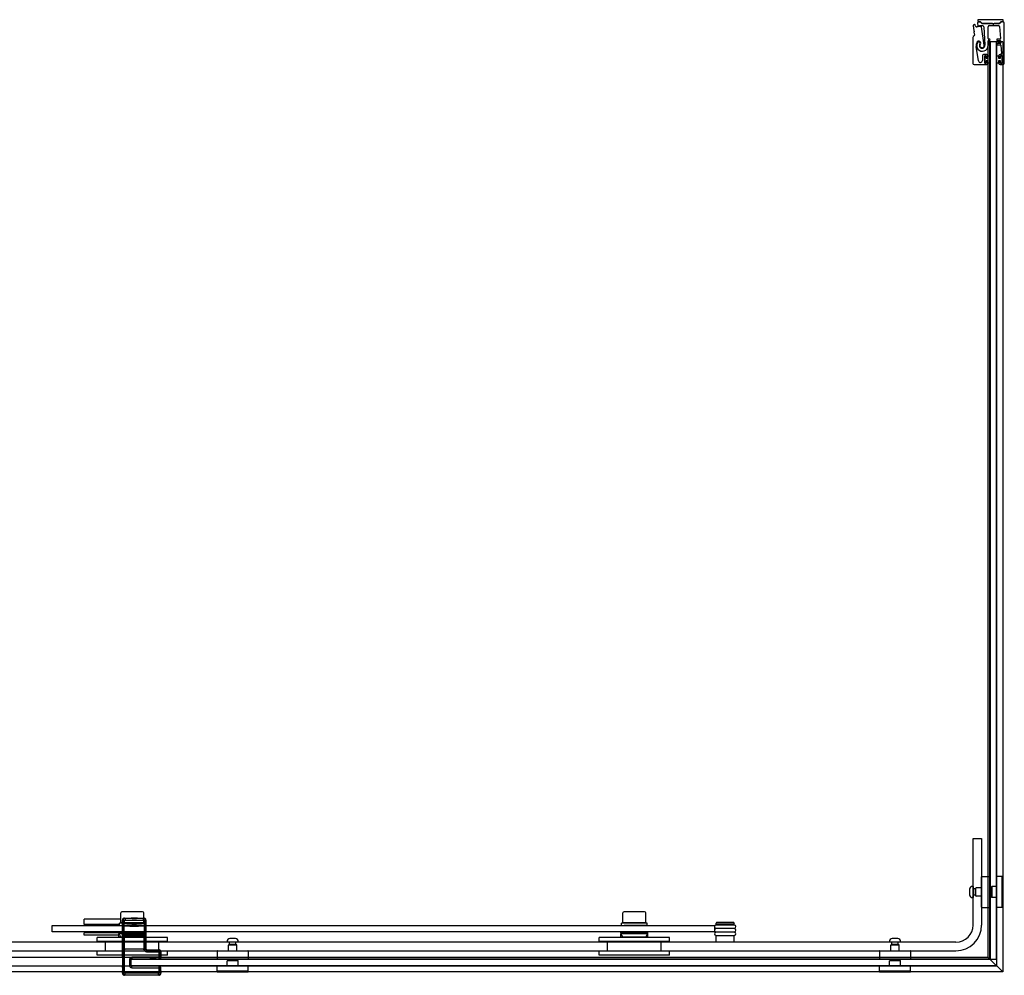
# Model space of a CAD drawing. Header units: millimetres. Extents: x 1571.26 to 1572.64, y 1250.41 to 1251.31.
# Tile 2 of 2: x 1571.72 to 1572.64, y 1250.41 to 1251.31. Entities that reach past the tile are written whole.
import ezdxf

# ---------------------------------------------------------------- set-up
doc = ezdxf.new("R2010")
doc.units = ezdxf.units.MM
doc.layers.add('SANINDUSA', color=3, linetype='CONTINUOUS')

msp = doc.modelspace()

# ---------------------------------------------------------------- linework, layer by layer
at = {"layer": 'SANINDUSA'}
for p, q in [((1572.61456, 1251.30364), (1572.61499, 1251.30166)), ((1572.6148, 1251.30722), (1572.6148, 1251.30622)), ((1572.63873, 1251.30722), (1572.6148, 1251.30722)), ((1572.61679, 1251.30515), (1572.61579, 1251.30515)), ((1572.6158, 1251.30522), (1572.61678, 1251.30522)), ((1572.61678, 1251.30515), (1572.61679, 1251.30515)), ((1572.6184, 1251.30395), (1572.61749, 1251.30486)), ((1572.61774, 1251.30483), (1572.61865, 1251.30394)), ((1572.6191, 1251.30375), (1572.63469, 1251.30375)), ((1572.62847, 1251.30365), (1572.61911, 1251.30365)), ((1572.62912, 1251.3031), (1572.62864, 1251.30358)), ((1572.63031, 1251.30358), (1572.62983, 1251.3031)), ((1572.6347, 1251.30365), (1572.63049, 1251.30365)), ((1572.63515, 1251.30394), (1572.63606, 1251.30484)), ((1572.63631, 1251.30486), (1572.63541, 1251.30395)), ((1572.63701, 1251.30522), (1572.63773, 1251.30522)), ((1572.63848, 1251.30515), (1572.63701, 1251.30515)), ((1572.63873, 1251.30622), (1572.63873, 1251.30722)), ((1572.63973, 1251.26615), (1572.63973, 1251.3039)), ((1572.61052, 1251.30132), (1572.61113, 1251.29701)), ((1572.61124, 1251.29681), (1572.61161, 1251.29653)), ((1572.61134, 1251.29553), (1572.61174, 1251.29267)), ((1572.61167, 1251.29611), (1572.61139, 1251.29575)), ((1572.61291, 1251.3011), (1572.61252, 1251.30234)), ((1572.62102, 1251.2834), (1572.61849, 1251.30063)), ((1572.62063, 1251.30062), (1572.62154, 1251.28324)), ((1572.6246, 1251.28959), (1572.6246, 1251.30065)), ((1572.6256, 1251.30165), (1572.63428, 1251.30165)), ((1572.63528, 1251.30072), (1572.63607, 1251.28962)), ((1572.6104, 1251.29064), (1572.6104, 1251.26615)), ((1572.6116, 1251.29225), (1572.61069, 1251.29134)), ((1572.6246, 1251.28539), (1572.6246, 1251.28739)), ((1572.625, 1251.28662), (1572.6247, 1251.28662)), ((1572.6247, 1250.42936), (1572.6247, 1251.28662)), ((1572.625, 1251.28662), (1572.62536, 1251.28662)), ((1572.62578, 1251.28909), (1572.6251, 1251.28909)), ((1572.6251, 1251.28789), (1572.62578, 1251.28789)), ((1572.62578, 1251.28489), (1572.6251, 1251.28489)), ((1572.62586, 1251.28662), (1572.62536, 1251.28662)), ((1572.62586, 1251.28662), (1572.6262, 1251.28662)), ((1572.63276, 1251.28662), (1572.6262, 1251.28662)), ((1572.6262, 1250.42786), (1572.6262, 1251.28662)), ((1572.62648, 1251.28662), (1572.62648, 1250.42762)), ((1572.63248, 1251.28662), (1572.62648, 1251.28662)), ((1572.63248, 1250.42762), (1572.63248, 1251.28662)), ((1572.63276, 1250.4213), (1572.63276, 1251.28662)), ((1572.63276, 1251.28662), (1572.63306, 1251.28662)), ((1572.63405, 1251.28662), (1572.63306, 1251.28662)), ((1572.63557, 1251.28909), (1572.63318, 1251.28909)), ((1572.63318, 1251.28789), (1572.63572, 1251.28789)), ((1572.63587, 1251.28489), (1572.63318, 1251.28489)), ((1572.63405, 1251.28662), (1572.63725, 1251.28662)), ((1572.63622, 1251.28742), (1572.63636, 1251.28542)), ((1572.63825, 1251.28662), (1572.63725, 1251.28662)), ((1572.63825, 1251.28662), (1572.63825, 1250.41581)), ((1572.61559, 1251.26869), (1572.61346, 1251.28215)), ((1572.62509, 1251.28369), (1572.62578, 1251.28369)), ((1572.63318, 1251.28369), (1572.63602, 1251.28369)), ((1572.63652, 1251.28322), (1572.63705, 1251.27572)), ((1572.61923, 1251.27365), (1572.61923, 1251.26898)), ((1572.62323, 1251.27465), (1572.62023, 1251.27465)), ((1572.62153, 1251.26645), (1572.62153, 1251.27335)), ((1572.62168, 1251.2664), (1572.62168, 1251.2734)), ((1572.62168, 1251.2734), (1572.62268, 1251.2734)), ((1572.62183, 1251.27365), (1572.62253, 1251.27365)), ((1572.62268, 1251.2734), (1572.62268, 1251.27115)), ((1572.62268, 1251.27115), (1572.62468, 1251.27115)), ((1572.62468, 1251.26865), (1572.62268, 1251.26865)), ((1572.62268, 1251.26865), (1572.62268, 1251.2664)), ((1572.62283, 1251.27335), (1572.62283, 1251.27185)), ((1572.62283, 1251.26795), (1572.62283, 1251.26645)), ((1572.62313, 1251.27155), (1572.62393, 1251.27155)), ((1572.62393, 1251.26825), (1572.62313, 1251.26825)), ((1572.62423, 1251.27185), (1572.62423, 1251.27365)), ((1572.62423, 1251.26615), (1572.62423, 1251.26795)), ((1572.62468, 1251.2734), (1572.62648, 1251.2734)), ((1572.62468, 1251.27115), (1572.62468, 1251.2734)), ((1572.62468, 1251.2664), (1572.62468, 1251.26865)), ((1572.62648, 1251.2734), (1572.62648, 1251.2664)), ((1572.63248, 1251.2734), (1572.63428, 1251.2734)), ((1572.63248, 1251.2664), (1572.63248, 1251.2734)), ((1572.63428, 1251.2734), (1572.63428, 1251.27115)), ((1572.63428, 1251.27115), (1572.63628, 1251.27115)), ((1572.63428, 1251.26865), (1572.63428, 1251.2664)), ((1572.63628, 1251.26865), (1572.63428, 1251.26865)), ((1572.63473, 1251.27365), (1572.63473, 1251.27185)), ((1572.63473, 1251.26795), (1572.63473, 1251.26615)), ((1572.63503, 1251.27155), (1572.63583, 1251.27155)), ((1572.63583, 1251.26825), (1572.63503, 1251.26825)), ((1572.63606, 1251.27465), (1572.63573, 1251.27465)), ((1572.63613, 1251.27185), (1572.63613, 1251.27335)), ((1572.63613, 1251.26645), (1572.63613, 1251.26795)), ((1572.63628, 1251.27115), (1572.63628, 1251.2734)), ((1572.63628, 1251.2734), (1572.63728, 1251.2734)), ((1572.63628, 1251.2664), (1572.63628, 1251.26865)), ((1572.63643, 1251.27365), (1572.63713, 1251.27365)), ((1572.63728, 1251.2734), (1572.63728, 1251.2664)), ((1572.63743, 1251.27335), (1572.63743, 1251.26645)), ((1572.6114, 1251.26515), (1572.62323, 1251.26515)), ((1572.62268, 1251.2664), (1572.62168, 1251.2664)), ((1572.62253, 1251.26615), (1572.62183, 1251.26615)), ((1572.62648, 1251.2664), (1572.62468, 1251.2664)), ((1572.63428, 1251.2664), (1572.63248, 1251.2664)), ((1572.63573, 1251.26515), (1572.63873, 1251.26515)), ((1572.63728, 1251.2664), (1572.63628, 1251.2664)), ((1572.63713, 1251.26615), (1572.63643, 1251.26615)), ((1572.61048, 1250.54062), (1572.61848, 1250.54062)), ((1572.61048, 1250.45962), (1572.61048, 1250.54062)), ((1572.61848, 1250.54062), (1572.61848, 1250.45962)), ((1572.61848, 1250.47642), (1572.61848, 1250.50482)), ((1572.61878, 1250.50512), (1572.62618, 1250.50512)), ((1572.62648, 1250.50482), (1572.62648, 1250.47642)), ((1572.63248, 1250.50482), (1572.63248, 1250.47642)), ((1572.63738, 1250.50512), (1572.63278, 1250.50512)), ((1572.63748, 1250.50512), (1572.63748, 1250.47612)), ((1572.63848, 1250.50512), (1572.63748, 1250.50512)), ((1572.63848, 1250.50512), (1572.63848, 1250.47612)), ((1572.60718, 1250.49331), (1572.60718, 1250.48793)), ((1572.61048, 1250.49587), (1572.60974, 1250.49587)), ((1572.61048, 1250.49587), (1572.61048, 1250.48537)), ((1572.61254, 1250.49362), (1572.61048, 1250.49362)), ((1572.61254, 1250.49362), (1572.61254, 1250.48762)), ((1572.61285, 1250.49307), (1572.61254, 1250.49362)), ((1572.61298, 1250.48692), (1572.61298, 1250.49432)), ((1572.61848, 1250.49462), (1572.61328, 1250.49462)), ((1572.62748, 1250.49462), (1572.62648, 1250.49462)), ((1572.62748, 1250.49522), (1572.62798, 1250.49572)), ((1572.62748, 1250.49522), (1572.62748, 1250.48602)), ((1572.62798, 1250.49572), (1572.62798, 1250.48552)), ((1572.63248, 1250.49572), (1572.62798, 1250.49572)), ((1572.61048, 1250.48537), (1572.60974, 1250.48537)), ((1572.61254, 1250.48762), (1572.61048, 1250.48762)), ((1572.61285, 1250.48816), (1572.61254, 1250.48762)), ((1572.61848, 1250.48662), (1572.61328, 1250.48662)), ((1572.62748, 1250.48662), (1572.62648, 1250.48662)), ((1572.62748, 1250.48602), (1572.62798, 1250.48552)), ((1572.63248, 1250.48552), (1572.62798, 1250.48552)), ((1572.61878, 1250.47612), (1572.62618, 1250.47612)), ((1572.63738, 1250.47612), (1572.63278, 1250.47612)), ((1572.63848, 1250.47612), (1572.63748, 1250.47612)), ((1571.81275, 1250.46531), (1571.77839, 1250.46531)), ((1571.77839, 1250.46031), (1571.77839, 1250.46531)), ((1571.81275, 1250.46161), (1571.81275, 1250.47111)), ((1571.83305, 1250.47211), (1571.81375, 1250.47211)), ((1571.81658, 1250.46587), (1571.81618, 1250.46626)), ((1571.81618, 1250.46626), (1571.82257, 1250.46626)), ((1571.83379, 1250.46587), (1571.81658, 1250.46587)), ((1571.81658, 1250.46587), (1571.81658, 1250.46437)), ((1571.8228, 1250.46649), (1571.82253, 1250.46622)), ((1571.82783, 1250.46622), (1571.82253, 1250.46622)), ((1571.82272, 1250.46611), (1571.82253, 1250.46622)), ((1571.82764, 1250.46611), (1571.82272, 1250.46611)), ((1571.8228, 1250.46649), (1571.82757, 1250.46649)), ((1571.82757, 1250.46649), (1571.82783, 1250.46622)), ((1571.82764, 1250.46611), (1571.82783, 1250.46622)), ((1571.82779, 1250.46626), (1571.83418, 1250.46626)), ((1571.83418, 1250.46626), (1571.83379, 1250.46587)), ((1571.83379, 1250.46437), (1571.83379, 1250.46587)), ((1571.83405, 1250.46161), (1571.83405, 1250.47111)), ((1572.28274, 1250.46161), (1572.28274, 1250.47111)), ((1572.30304, 1250.47211), (1572.28374, 1250.47211)), ((1572.30404, 1250.46161), (1572.30404, 1250.47111)), ((1571.74839, 1250.45931), (1572.36839, 1250.45931)), ((1571.74839, 1250.45331), (1571.74839, 1250.45931)), ((1571.8114, 1250.46031), (1571.77839, 1250.46031)), ((1571.77889, 1250.46031), (1571.77889, 1250.45931)), ((1571.8114, 1250.45931), (1571.8114, 1250.46131)), ((1571.83405, 1250.46161), (1571.81275, 1250.46161)), ((1571.81418, 1250.46426), (1571.81458, 1250.46387)), ((1571.81418, 1250.42988), (1571.81418, 1250.46426)), ((1571.81426, 1250.45906), (1571.81429, 1250.46107)), ((1571.81426, 1250.45906), (1571.81576, 1250.45906)), ((1571.81426, 1250.45906), (1571.81426, 1250.45256)), ((1571.8143, 1250.46107), (1571.81458, 1250.46132)), ((1571.81458, 1250.46387), (1571.81608, 1250.46387)), ((1571.81458, 1250.46387), (1571.81458, 1250.46132)), ((1571.81608, 1250.46132), (1571.81458, 1250.46132)), ((1571.8149, 1250.46131), (1571.8149, 1250.46161)), ((1571.81565, 1250.45957), (1571.81594, 1250.45983)), ((1571.81576, 1250.45256), (1571.81576, 1250.45906)), ((1571.81594, 1250.45983), (1571.81608, 1250.46132)), ((1571.81608, 1250.46132), (1571.81608, 1250.46387)), ((1571.81658, 1250.46437), (1571.83379, 1250.46437)), ((1571.82218, 1250.45936), (1571.82818, 1250.45935)), ((1571.82233, 1250.45934), (1571.82231, 1250.45936)), ((1571.82804, 1250.45934), (1571.82233, 1250.45934)), ((1571.82272, 1250.45911), (1571.82233, 1250.45934)), ((1571.82764, 1250.45911), (1571.82272, 1250.45911)), ((1571.82277, 1250.4589), (1571.8276, 1250.4589)), ((1571.82318, 1250.45849), (1571.82277, 1250.4589)), ((1571.82318, 1250.45849), (1571.82718, 1250.45849)), ((1571.82718, 1250.45849), (1571.8276, 1250.4589)), ((1571.82764, 1250.45911), (1571.82804, 1250.45934)), ((1571.82804, 1250.45934), (1571.82805, 1250.45936)), ((1571.8312, 1250.45931), (1571.8312, 1250.45931)), ((1571.8319, 1250.46132), (1571.8319, 1250.46161)), ((1571.83429, 1250.46387), (1571.83429, 1250.46132)), ((1571.83429, 1250.46387), (1571.83579, 1250.46387)), ((1571.83579, 1250.46132), (1571.83429, 1250.46132)), ((1571.83429, 1250.46132), (1571.83443, 1250.45983)), ((1571.83443, 1250.45983), (1571.83471, 1250.45958)), ((1571.8346, 1250.45906), (1571.8361, 1250.45906)), ((1571.8346, 1250.45906), (1571.8346, 1250.45256)), ((1571.8354, 1250.45932), (1571.8354, 1250.46132)), ((1571.83579, 1250.46387), (1571.83618, 1250.46426)), ((1571.83579, 1250.46132), (1571.83579, 1250.46387)), ((1571.83579, 1250.46132), (1571.83607, 1250.46107)), ((1571.83608, 1250.46107), (1571.83611, 1250.45906)), ((1571.8361, 1250.45256), (1571.8361, 1250.45906)), ((1571.83618, 1250.46426), (1571.83618, 1250.43762)), ((1572.2814, 1250.45931), (1572.28139, 1250.46131)), ((1572.30404, 1250.46161), (1572.28274, 1250.46161)), ((1572.28489, 1250.46131), (1572.28489, 1250.46161)), ((1572.3012, 1250.45931), (1572.3012, 1250.45931)), ((1572.30189, 1250.46132), (1572.30189, 1250.46161)), ((1572.3054, 1250.45932), (1572.30539, 1250.46132)), ((1572.36839, 1250.45931), (1572.36839, 1250.45331)), ((1572.37039, 1250.46202), (1572.36989, 1250.46152)), ((1572.38689, 1250.46152), (1572.36989, 1250.46152)), ((1572.36989, 1250.46002), (1572.36989, 1250.46152)), ((1572.38689, 1250.46002), (1572.36989, 1250.46002)), ((1572.38689, 1250.45967), (1572.36989, 1250.45967)), ((1572.36989, 1250.45667), (1572.38689, 1250.45667)), ((1572.38689, 1250.45632), (1572.36989, 1250.45632)), ((1572.38639, 1250.46202), (1572.37039, 1250.46202)), ((1572.37139, 1250.45967), (1572.37139, 1250.46002)), ((1572.37139, 1250.45632), (1572.37139, 1250.45667)), ((1572.38539, 1250.45967), (1572.38539, 1250.46002)), ((1572.38539, 1250.45632), (1572.38539, 1250.45667)), ((1572.38639, 1250.46202), (1572.38689, 1250.46152)), ((1572.38689, 1250.46002), (1572.38689, 1250.46152)), ((1572.36839, 1250.45331), (1571.74839, 1250.45331)), ((1571.81089, 1250.45231), (1571.77839, 1250.45231)), ((1571.77839, 1250.45031), (1571.77839, 1250.45231)), ((1571.8109, 1250.45031), (1571.77839, 1250.45031)), ((1571.77939, 1250.45331), (1571.77939, 1250.45231)), ((1571.8564, 1250.44812), (1571.7904, 1250.44812)), ((1571.7904, 1250.44412), (1571.7904, 1250.44812)), ((1571.81089, 1250.45231), (1571.81089, 1250.45331)), ((1571.8109, 1250.45231), (1571.81089, 1250.45231)), ((1571.8109, 1250.45231), (1571.8109, 1250.45131)), ((1571.8109, 1250.45231), (1571.8359, 1250.45231)), ((1571.8109, 1250.45031), (1571.8109, 1250.45131)), ((1571.8359, 1250.45131), (1571.8109, 1250.45131)), ((1571.8109, 1250.44812), (1571.8109, 1250.45031)), ((1571.81175, 1250.44942), (1571.81125, 1250.45131)), ((1571.83359, 1250.44831), (1571.8132, 1250.44831)), ((1571.81426, 1250.45256), (1571.81576, 1250.45256)), ((1571.81426, 1250.45256), (1571.81429, 1250.45056)), ((1571.8143, 1250.45056), (1571.81458, 1250.4503)), ((1571.81446, 1250.43834), (1571.81446, 1250.44873)), ((1571.81446, 1250.44873), (1571.81446, 1250.44873)), ((1571.81446, 1250.43834), (1571.81446, 1250.44873)), ((1571.81448, 1250.44993), (1571.81458, 1250.45002)), ((1571.81618, 1250.44993), (1571.81448, 1250.44993)), ((1571.81448, 1250.44973), (1571.81458, 1250.44982)), ((1571.81458, 1250.4503), (1571.81608, 1250.4503)), ((1571.81458, 1250.4503), (1571.81458, 1250.45002)), ((1571.81458, 1250.44982), (1571.81458, 1250.43725)), ((1571.81565, 1250.45205), (1571.81594, 1250.45179)), ((1571.81608, 1250.4503), (1571.81594, 1250.45179)), ((1571.81608, 1250.45005), (1571.81608, 1250.4503)), ((1571.81608, 1250.45005), (1571.83429, 1250.45005)), ((1571.81608, 1250.43722), (1571.81608, 1250.44985)), ((1571.81608, 1250.44985), (1571.83429, 1250.44985)), ((1571.81618, 1250.44993), (1571.81626, 1250.45001)), ((1571.81626, 1250.45001), (1571.81626, 1250.44985)), ((1571.81676, 1250.45002), (1571.8336, 1250.45002)), ((1571.81676, 1250.44985), (1571.81676, 1250.45002)), ((1571.8336, 1250.45002), (1571.8336, 1250.44985)), ((1571.8341, 1250.45001), (1571.83419, 1250.44993)), ((1571.8341, 1250.44985), (1571.8341, 1250.45001)), ((1571.83589, 1250.44993), (1571.83419, 1250.44993)), ((1571.83443, 1250.45179), (1571.83429, 1250.4503)), ((1571.83429, 1250.4503), (1571.83579, 1250.4503)), ((1571.83429, 1250.4503), (1571.83429, 1250.45005)), ((1571.83429, 1250.44985), (1571.83429, 1250.43722)), ((1571.83443, 1250.45179), (1571.83471, 1250.45205)), ((1571.8346, 1250.45256), (1571.8361, 1250.45256)), ((1571.83504, 1250.44942), (1571.83555, 1250.45131)), ((1571.83579, 1250.4503), (1571.83607, 1250.45055)), ((1571.83579, 1250.45002), (1571.83579, 1250.4503)), ((1571.83579, 1250.45002), (1571.83589, 1250.44993)), ((1571.83579, 1250.43725), (1571.83579, 1250.44982)), ((1571.83579, 1250.44982), (1571.83589, 1250.44973)), ((1571.83589, 1250.45231), (1571.83589, 1250.45331)), ((1571.8359, 1250.45131), (1571.8359, 1250.45231)), ((1571.8359, 1250.45031), (1571.8359, 1250.45131)), ((1571.8359, 1250.44812), (1571.8359, 1250.45031)), ((1571.8359, 1250.44873), (1571.83591, 1250.44873)), ((1571.8359, 1250.44873), (1571.8359, 1250.43834)), ((1571.83591, 1250.44873), (1571.83591, 1250.43834)), ((1571.83608, 1250.45055), (1571.8361, 1250.45256)), ((1571.8564, 1250.44412), (1571.8564, 1250.44812)), ((1571.92008, 1250.44692), (1571.9147, 1250.44692)), ((1572.32639, 1250.44812), (1572.26039, 1250.44812)), ((1572.26039, 1250.44412), (1572.26039, 1250.44812)), ((1572.28089, 1250.45231), (1572.28089, 1250.45331)), ((1572.28089, 1250.45231), (1572.28089, 1250.45131)), ((1572.28089, 1250.45231), (1572.30589, 1250.45231)), ((1572.28089, 1250.45231), (1572.28089, 1250.45231)), ((1572.28089, 1250.45031), (1572.28089, 1250.45131)), ((1572.30589, 1250.45131), (1572.28089, 1250.45131)), ((1572.28089, 1250.44812), (1572.28089, 1250.45031)), ((1572.28175, 1250.44942), (1572.28124, 1250.45131)), ((1572.30359, 1250.44831), (1572.2832, 1250.44831)), ((1572.30504, 1250.44942), (1572.30554, 1250.45131)), ((1572.30589, 1250.45231), (1572.30589, 1250.45331)), ((1572.30589, 1250.45131), (1572.30589, 1250.45231)), ((1572.30589, 1250.45031), (1572.30589, 1250.45131)), ((1572.30589, 1250.44812), (1572.30589, 1250.45031)), ((1572.32639, 1250.44412), (1572.32639, 1250.44812)), ((1572.36989, 1250.45332), (1572.38689, 1250.45332)), ((1572.38689, 1250.45297), (1572.36989, 1250.45297)), ((1572.36989, 1250.44997), (1572.38689, 1250.44997)), ((1572.38689, 1250.44962), (1572.36989, 1250.44962)), ((1572.36989, 1250.44362), (1572.36989, 1250.44962)), ((1572.37139, 1250.45297), (1572.37139, 1250.45332)), ((1572.37139, 1250.44962), (1572.37139, 1250.44997)), ((1572.38539, 1250.45297), (1572.38539, 1250.45332)), ((1572.38539, 1250.44962), (1572.38539, 1250.44997)), ((1572.38689, 1250.44362), (1572.38689, 1250.44962)), ((1572.54008, 1250.44692), (1572.5347, 1250.44692)), ((1572.59448, 1250.44362), (1571.32551, 1250.44362)), ((1571.8564, 1250.44412), (1571.7904, 1250.44412)), ((1571.7984, 1250.43512), (1571.7984, 1250.44412)), ((1571.81446, 1250.43834), (1571.81446, 1250.43834)), ((1571.81458, 1250.43725), (1571.81448, 1250.43734)), ((1571.81458, 1250.43705), (1571.81448, 1250.43714)), ((1571.81448, 1250.43714), (1571.81618, 1250.43714)), ((1571.81458, 1250.43705), (1571.81458, 1250.41501)), ((1571.83429, 1250.43722), (1571.81608, 1250.43722)), ((1571.81608, 1250.41501), (1571.81608, 1250.43702)), ((1571.8343, 1250.43702), (1571.81608, 1250.43702)), ((1571.81626, 1250.43706), (1571.81618, 1250.43714)), ((1571.81626, 1250.43722), (1571.81626, 1250.43706)), ((1571.81676, 1250.43705), (1571.81676, 1250.43722)), ((1571.8336, 1250.43705), (1571.81676, 1250.43705)), ((1571.8336, 1250.43722), (1571.8336, 1250.43705)), ((1571.8341, 1250.43706), (1571.8341, 1250.43722)), ((1571.83419, 1250.43714), (1571.8341, 1250.43706)), ((1571.83419, 1250.43714), (1571.8359, 1250.43714)), ((1571.8343, 1250.43702), (1571.83581, 1250.43704)), ((1571.83589, 1250.43734), (1571.83579, 1250.43725)), ((1571.8359, 1250.43714), (1571.83581, 1250.43705)), ((1571.83591, 1250.43834), (1571.8359, 1250.43834)), ((1571.83618, 1250.43762), (1571.8359, 1250.43733)), ((1571.8359, 1250.43733), (1571.8359, 1250.43714)), ((1571.8484, 1250.43512), (1571.8484, 1250.44412)), ((1571.91214, 1250.44362), (1571.91214, 1250.44436)), ((1571.92264, 1250.44362), (1571.91214, 1250.44362)), ((1571.91339, 1250.43562), (1571.91339, 1250.44082)), ((1571.91369, 1250.44112), (1571.92109, 1250.44112)), ((1571.91439, 1250.44155), (1571.91439, 1250.44362)), ((1571.92039, 1250.44155), (1571.91439, 1250.44155)), ((1571.91494, 1250.44124), (1571.91439, 1250.44155)), ((1571.91985, 1250.44124), (1571.92039, 1250.44155)), ((1571.92039, 1250.44155), (1571.92039, 1250.44362)), ((1571.92139, 1250.43562), (1571.92139, 1250.44082)), ((1571.92264, 1250.44362), (1571.92264, 1250.44436)), ((1572.32639, 1250.44412), (1572.26039, 1250.44412)), ((1572.26839, 1250.43512), (1572.26839, 1250.44412)), ((1572.31839, 1250.43512), (1572.31839, 1250.44412)), ((1572.53214, 1250.44362), (1572.53214, 1250.44436)), ((1572.54264, 1250.44362), (1572.53214, 1250.44362)), ((1572.53339, 1250.43562), (1572.53339, 1250.44082)), ((1572.53369, 1250.44112), (1572.54109, 1250.44112)), ((1572.53439, 1250.44155), (1572.53439, 1250.44362)), ((1572.54039, 1250.44155), (1572.53439, 1250.44155)), ((1572.53494, 1250.44124), (1572.53439, 1250.44155)), ((1572.53985, 1250.44124), (1572.54039, 1250.44155)), ((1572.54039, 1250.44155), (1572.54039, 1250.44362)), ((1572.54139, 1250.43562), (1572.54139, 1250.44082)), ((1572.54264, 1250.44362), (1572.54264, 1250.44436)), ((1571.81839, 1250.42936), (1571.32494, 1250.42936)), ((1571.32551, 1250.43562), (1572.59448, 1250.43562)), ((1572.6247, 1250.42936), (1571.71839, 1250.42936)), ((1571.8564, 1250.43512), (1571.7904, 1250.43512)), ((1571.7904, 1250.43162), (1571.7904, 1250.43512)), ((1571.8564, 1250.43162), (1571.7904, 1250.43162)), ((1571.81418, 1250.42988), (1571.81422, 1250.42984)), ((1571.81423, 1250.42899), (1571.81423, 1250.42282)), ((1571.82239, 1250.4213), (1571.82239, 1250.42936)), ((1572.6262, 1250.42786), (1571.82239, 1250.42786)), ((1571.82268, 1250.42782), (1571.8229, 1250.42803)), ((1571.8485, 1250.42782), (1571.82268, 1250.42782)), ((1571.8229, 1250.42953), (1571.8229, 1250.42803)), ((1571.84829, 1250.42953), (1571.8229, 1250.42953)), ((1571.8229, 1250.42803), (1571.84829, 1250.42803)), ((1571.83679, 1250.43622), (1571.83718, 1250.43662)), ((1571.84779, 1250.43622), (1571.83679, 1250.43622)), ((1571.83679, 1250.43622), (1571.83679, 1250.43472)), ((1571.83679, 1250.43472), (1571.84779, 1250.43472)), ((1571.83718, 1250.43662), (1571.84818, 1250.43662)), ((1571.84818, 1250.43662), (1571.84779, 1250.43622)), ((1571.84779, 1250.43472), (1571.84779, 1250.43622)), ((1571.84829, 1250.43422), (1571.84979, 1250.43422)), ((1571.84829, 1250.43422), (1571.84829, 1250.42953)), ((1571.84829, 1250.42953), (1571.84829, 1250.42803)), ((1571.84979, 1250.42953), (1571.84829, 1250.42953)), ((1571.84829, 1250.42803), (1571.8485, 1250.42782)), ((1571.84979, 1250.43422), (1571.85018, 1250.43462)), ((1571.84979, 1250.42953), (1571.84979, 1250.43422)), ((1571.85, 1250.42931), (1571.84979, 1250.42953)), ((1571.85001, 1250.42971), (1571.85018, 1250.42988)), ((1571.85018, 1250.43462), (1571.85018, 1250.42988)), ((1571.8564, 1250.43162), (1571.8564, 1250.43512)), ((1571.90289, 1250.43532), (1571.90289, 1250.42792)), ((1571.90319, 1250.43562), (1571.93159, 1250.43562)), ((1571.93189, 1250.43532), (1571.93189, 1250.42792)), ((1572.32639, 1250.43512), (1572.26039, 1250.43512)), ((1572.26039, 1250.43162), (1572.26039, 1250.43512)), ((1572.32639, 1250.43162), (1572.26039, 1250.43162)), ((1572.32639, 1250.43162), (1572.32639, 1250.43512)), ((1572.52289, 1250.43532), (1572.52289, 1250.42792)), ((1572.52319, 1250.43562), (1572.55159, 1250.43562)), ((1572.55189, 1250.43532), (1572.55189, 1250.42792)), ((1572.63825, 1250.41581), (1572.6247, 1250.42936)), ((1571.81839, 1250.42132), (1571.32494, 1250.42132)), ((1572.63276, 1250.4213), (1571.71839, 1250.4213)), ((1571.81425, 1250.42182), (1571.81434, 1250.42135)), ((1571.81436, 1250.42001), (1571.81436, 1250.41681)), ((1571.82089, 1250.42753), (1571.82239, 1250.42753)), ((1571.82089, 1250.42753), (1571.82089, 1250.4217)), ((1571.82089, 1250.4217), (1571.82239, 1250.4217)), ((1571.82239, 1250.42762), (1572.63239, 1250.42762)), ((1571.82239, 1250.42162), (1571.82239, 1250.42762)), ((1571.82239, 1250.4217), (1571.82239, 1250.42753)), ((1572.63239, 1250.42162), (1571.82239, 1250.42162)), ((1571.82268, 1250.42142), (1571.8485, 1250.42142)), ((1571.8229, 1250.4212), (1571.82268, 1250.42142)), ((1571.8229, 1250.4197), (1571.8229, 1250.4212)), ((1571.84829, 1250.4212), (1571.8229, 1250.4212)), ((1571.8229, 1250.4197), (1571.84829, 1250.4197)), ((1571.8485, 1250.42142), (1571.84829, 1250.4212)), ((1571.84829, 1250.4212), (1571.84829, 1250.4197)), ((1571.84829, 1250.4197), (1571.84979, 1250.4197)), ((1571.84829, 1250.4197), (1571.84829, 1250.41501)), ((1571.84979, 1250.4197), (1571.85, 1250.41992)), ((1571.84979, 1250.41501), (1571.84979, 1250.4197)), ((1571.85, 1250.41681), (1571.85, 1250.41992)), ((1571.90289, 1250.41672), (1571.90289, 1250.42132)), ((1571.93159, 1250.42762), (1571.90319, 1250.42762)), ((1571.93159, 1250.42162), (1571.90319, 1250.42162)), ((1571.91279, 1250.42662), (1571.91229, 1250.42612)), ((1571.92249, 1250.42612), (1571.91229, 1250.42612)), ((1571.91229, 1250.42162), (1571.91229, 1250.42612)), ((1571.92199, 1250.42662), (1571.91279, 1250.42662)), ((1571.91339, 1250.42662), (1571.91339, 1250.42762)), ((1571.92139, 1250.42662), (1571.92139, 1250.42762)), ((1571.92199, 1250.42662), (1571.92249, 1250.42612)), ((1571.92249, 1250.42162), (1571.92249, 1250.42612)), ((1571.93189, 1250.41672), (1571.93189, 1250.42132)), ((1572.52289, 1250.41672), (1572.52289, 1250.42132)), ((1572.55159, 1250.42762), (1572.52319, 1250.42762)), ((1572.55159, 1250.42162), (1572.52319, 1250.42162)), ((1572.53279, 1250.42662), (1572.53229, 1250.42612)), ((1572.54249, 1250.42612), (1572.53229, 1250.42612)), ((1572.53229, 1250.42162), (1572.53229, 1250.42612)), ((1572.54199, 1250.42662), (1572.53279, 1250.42662)), ((1572.53339, 1250.42662), (1572.53339, 1250.42762)), ((1572.54139, 1250.42662), (1572.54139, 1250.42762)), ((1572.54199, 1250.42662), (1572.54249, 1250.42612)), ((1572.54249, 1250.42162), (1572.54249, 1250.42612)), ((1572.55189, 1250.41672), (1572.55189, 1250.42132)), ((1572.62648, 1250.42762), (1572.63248, 1250.42762)), ((1572.63239, 1250.42762), (1572.63239, 1250.42162)), ((1572.63825, 1250.41581), (1571.32494, 1250.41581)), ((1571.81434, 1250.41546), (1571.81418, 1250.4153)), ((1571.81418, 1250.41462), (1571.81418, 1250.4153)), ((1571.81458, 1250.41501), (1571.81418, 1250.41462)), ((1571.81458, 1250.41501), (1571.81608, 1250.41501)), ((1571.81618, 1250.41262), (1571.81658, 1250.41301)), ((1571.84818, 1250.41262), (1571.81618, 1250.41262)), ((1571.81658, 1250.41301), (1571.81658, 1250.41451)), ((1571.84779, 1250.41451), (1571.81658, 1250.41451)), ((1571.81658, 1250.41301), (1571.84779, 1250.41301)), ((1571.84779, 1250.41301), (1571.84779, 1250.41451)), ((1571.84779, 1250.41301), (1571.84818, 1250.41262)), ((1571.84979, 1250.41501), (1571.84829, 1250.41501)), ((1571.85018, 1250.41462), (1571.84979, 1250.41501)), ((1571.85018, 1250.4153), (1571.85003, 1250.41546)), ((1571.85018, 1250.4153), (1571.85018, 1250.41462)), ((1571.93189, 1250.41662), (1571.90289, 1250.41662)), ((1571.90289, 1250.41562), (1571.90289, 1250.41662)), ((1571.93189, 1250.41562), (1571.90289, 1250.41562)), ((1571.93189, 1250.41562), (1571.93189, 1250.41662)), ((1572.55189, 1250.41662), (1572.52289, 1250.41662)), ((1572.52289, 1250.41562), (1572.52289, 1250.41662)), ((1572.55189, 1250.41562), (1572.52289, 1250.41562)), ((1572.55189, 1250.41562), (1572.55189, 1250.41662))]:
    msp.add_line(p, q, dxfattribs=at)
for centre, radius, start, end in [((1572.61579, 1251.3039), 0.00125, 90, 192.04088), ((1572.6158, 1251.30622), 0.001, 180, 270), ((1572.61678, 1251.30387), 0.00135, 45, 90), ((1572.61678, 1251.30415), 0.001, 45, 90), ((1572.61911, 1251.30465), 0.001, 225, 270), ((1572.6191, 1251.3044), 0.00065, 225.61761, 270), ((1572.62847, 1251.3034), 0.00025, 45, 90), ((1572.63049, 1251.3034), 0.00025, 90, 135), ((1572.63469, 1251.3044), 0.00065, 270, 314.5552), ((1572.6347, 1251.30465), 0.001, 270, 315.0893), ((1572.63701, 1251.30387), 0.00135, 90, 134.5552), ((1572.63702, 1251.30415), 0.001, 90.5341, 135.0893), ((1572.63773, 1251.30622), 0.001, 270, 0), ((1572.63848, 1251.3039), 0.00125, 0, 90), ((1572.61151, 1251.30146), 0.001, 112.04163, 188), ((1572.61143, 1251.29705), 0.0003, 188, 233), ((1572.61895, 1251.2831), 0.02081, 109.8637, 112.04163), ((1572.61163, 1251.29557), 0.0003, 143, 188), ((1572.61143, 1251.29629), 0.0003, 323, 53), ((1572.61205, 1251.3022), 0.0005, 17.04088, 109.8637), ((1572.61386, 1251.30139), 0.001, 197.04088, 285.53185), ((1572.61895, 1251.2831), 0.01799, 93.12571, 105.53185), ((1572.61548, 1251.30177), 0.0005, 192.04088, 280.53185), ((1572.61895, 1251.2831), 0.01849, 87.75015, 100.53185), ((1572.61799, 1251.30056), 0.0005, 8.37556, 93.12571), ((1572.61963, 1251.30057), 0.001, 3, 87.75015), ((1572.6256, 1251.30065), 0.001, 90, 180), ((1572.62948, 1251.30345), 0.0005, 225, 315), ((1572.63428, 1251.30065), 0.001, 4.05698, 90), ((1572.6114, 1251.29064), 0.001, 135, 180), ((1572.61124, 1251.2926), 0.0005, 315, 8), ((1572.61937, 1251.28308), 0.00598, 145.53071, 188.99386), ((1572.61922, 1251.28302), 0.00537, 145.37372, 1.62094), ((1572.61589, 1251.28547), 0.00177, 322.18488, 145.53071), ((1572.61583, 1251.28536), 0.00125, 323.97828, 145.37372), ((1572.6251, 1251.28959), 0.0005, 180, 270), ((1572.6251, 1251.28739), 0.0005, 90, 180), ((1572.6251, 1251.28539), 0.0005, 180, 270), ((1572.62578, 1251.28849), 0.0006, 270, 90), ((1572.62578, 1251.28429), 0.0006, 270, 90), ((1572.63318, 1251.28849), 0.0006, 90, 270), ((1572.63318, 1251.28429), 0.0006, 90, 270), ((1572.63557, 1251.28959), 0.0005, 270, 4.05698), ((1572.63572, 1251.28739), 0.0005, 4.05698, 90), ((1572.63587, 1251.28539), 0.0005, 270, 4.05698), ((1572.61895, 1251.2831), 0.0026, 143.97828, 3), ((1572.61895, 1251.2831), 0.0021, 142.18488, 8.37556), ((1572.62509, 1251.28319), 0.0005, 90, 181.62094), ((1572.63602, 1251.28319), 0.0005, 4.05698, 90), ((1572.63606, 1251.27565), 0.001, 270, 4.05698), ((1572.6174, 1251.26898), 0.00183, 188.99386, 0), ((1572.62023, 1251.27365), 0.001, 90, 180), ((1572.62183, 1251.27335), 0.0003, 90, 180), ((1572.62183, 1251.26645), 0.0003, 180, 270), ((1572.62253, 1251.27335), 0.0003, 0, 90), ((1572.62253, 1251.26645), 0.0003, 270, 0), ((1572.62313, 1251.27185), 0.0003, 180, 270), ((1572.62313, 1251.26795), 0.0003, 90, 180), ((1572.62323, 1251.27365), 0.001, 0, 90), ((1572.62393, 1251.27185), 0.0003, 270, 0), ((1572.62393, 1251.26795), 0.0003, 0, 90), ((1572.63573, 1251.27365), 0.001, 90, 180), ((1572.63503, 1251.27185), 0.0003, 180, 270), ((1572.63503, 1251.26795), 0.0003, 90, 180), ((1572.63583, 1251.27185), 0.0003, 270, 0), ((1572.63583, 1251.26795), 0.0003, 0, 90), ((1572.63643, 1251.27335), 0.0003, 90, 180), ((1572.63643, 1251.26645), 0.0003, 180, 270), ((1572.63713, 1251.27335), 0.0003, 0, 90), ((1572.63713, 1251.26645), 0.0003, 270, 0), ((1572.6114, 1251.26615), 0.001, 180, 270), ((1572.62323, 1251.26615), 0.001, 270, 0), ((1572.63573, 1251.26615), 0.001, 180, 270), ((1572.63873, 1251.26615), 0.001, 270, 0), ((1572.61878, 1250.50482), 0.0003, 90, 180), ((1572.62618, 1250.50482), 0.0003, 0, 90), ((1572.63278, 1250.50482), 0.0003, 90, 180), ((1572.63738, 1250.50502), 0.0001, 0, 90), ((1572.60974, 1250.49331), 0.00256, 90, 180), ((1572.61298, 1250.49315), 0.000144, 210, 269.84522), ((1572.61328, 1250.49432), 0.0003, 90, 180), ((1572.60974, 1250.48793), 0.00256, 180, 270), ((1572.61298, 1250.48809), 0.000144, 90.15478, 150), ((1572.61328, 1250.48692), 0.0003, 180, 270), ((1572.61878, 1250.47642), 0.0003, 180, 270), ((1572.62618, 1250.47642), 0.0003, 270, 0), ((1572.63278, 1250.47642), 0.0003, 180, 270), ((1572.63738, 1250.47622), 0.0001, 270, 0), ((1571.81375, 1250.47111), 0.001, 90, 180), ((1571.82265, 1250.46599), 0.000144, 338.24466, 60), ((1571.82771, 1250.46599), 0.000144, 120, 201.75534), ((1571.83305, 1250.47111), 0.001, 0, 90), ((1572.28374, 1250.47111), 0.001, 90, 180), ((1572.30304, 1250.47111), 0.001, 0, 90), ((1571.82517, 1250.55917), 0.10005, 264.54353, 268.56407), ((1571.81782, 1250.45976), 0.00217, 185.00495, 198.86511), ((1571.82517, 1250.55917), 0.10055, 264.63273, 268.78175), ((1571.82517, 1250.55917), 0.09977, 264.69184, 275.32621), ((1571.82517, 1250.55917), 0.09827, 264.69184, 275.32621), ((1571.82235, 1250.45998), 0.000652, 254.7859, 270.44944), ((1571.82265, 1250.45899), 0.000144, 323.70764, 60), ((1571.82517, 1250.55917), 0.10055, 271.23628, 275.38492), ((1571.82771, 1250.45899), 0.000144, 120, 216.29236), ((1571.82517, 1250.55917), 0.10005, 271.45448, 275.47448), ((1571.83255, 1250.45977), 0.00217, 341.09228, 354.9415), ((1572.36989, 1250.45817), 0.0015, 90, 270), ((1572.36989, 1250.45482), 0.0015, 90, 270), ((1572.38689, 1250.45817), 0.0015, 270, 90), ((1572.38689, 1250.45482), 0.0015, 270, 90), ((1572.59448, 1250.45962), 0.024, 270, 0), ((1572.59448, 1250.45962), 0.016, 270, 0), ((1571.8132, 1250.44981), 0.0015, 195.06623, 270), ((1571.81481, 1250.44781), 0.0005, 37.38497, 90), ((1571.81781, 1250.45186), 0.00217, 161.13243, 174.99751), ((1571.82517, 1250.35245), 0.10005, 84.52552, 95.45647), ((1571.82517, 1250.35245), 0.10055, 84.61508, 95.36727), ((1571.82517, 1250.35245), 0.09977, 84.67379, 95.30816), ((1571.82517, 1250.35245), 0.09827, 84.67379, 95.30816), ((1571.83198, 1250.44781), 0.0005, 90, 142.61503), ((1571.83359, 1250.44981), 0.0015, 270, 344.93377), ((1571.83255, 1250.45185), 0.00217, 5.05604, 18.91019), ((1571.9147, 1250.44436), 0.00256, 90, 180), ((1571.92008, 1250.44436), 0.00256, 0, 90), ((1572.2832, 1250.44981), 0.0015, 195.06623, 270), ((1572.28481, 1250.44781), 0.0005, 37.38497, 90), ((1572.30198, 1250.44781), 0.0005, 90, 142.61503), ((1572.30359, 1250.44981), 0.0015, 270, 344.93377), ((1572.36989, 1250.45147), 0.0015, 90, 270), ((1572.38689, 1250.45147), 0.0015, 270, 90), ((1572.5347, 1250.44436), 0.00256, 90, 180), ((1572.54008, 1250.44436), 0.00256, 0, 90), ((1571.91369, 1250.44082), 0.0003, 90, 180), ((1571.91486, 1250.44112), 0.000144, 0.15478, 60), ((1571.91993, 1250.44112), 0.000144, 120, 179.84522), ((1571.92109, 1250.44082), 0.0003, 0, 90), ((1572.53369, 1250.44082), 0.0003, 90, 180), ((1572.53486, 1250.44112), 0.000144, 0.15478, 60), ((1572.53993, 1250.44112), 0.000144, 120, 179.84522), ((1572.54109, 1250.44082), 0.0003, 0, 90), ((1571.8229, 1250.42753), 0.000501, 135.00449, 179.98107), ((1571.84841, 1250.42933), 0.0016, 350.22471, 359.46088), ((1571.90319, 1250.43532), 0.0003, 90, 180), ((1571.90319, 1250.42792), 0.0003, 180, 270), ((1571.93159, 1250.43532), 0.0003, 0, 90), ((1571.93159, 1250.42792), 0.0003, 270, 0), ((1572.52319, 1250.43532), 0.0003, 90, 180), ((1572.52319, 1250.42792), 0.0003, 180, 270), ((1572.55159, 1250.43532), 0.0003, 0, 90), ((1572.55159, 1250.42792), 0.0003, 270, 0), ((1571.8229, 1250.4217), 0.000501, 180.01902, 224.99542), ((1571.90319, 1250.42132), 0.0003, 90, 180), ((1571.93159, 1250.42132), 0.0003, 0, 90), ((1572.52319, 1250.42132), 0.0003, 90, 180), ((1572.55159, 1250.42132), 0.0003, 0, 90), ((1571.90299, 1250.41672), 0.0001, 180, 270), ((1571.93179, 1250.41672), 0.0001, 270, 0), ((1572.52299, 1250.41672), 0.0001, 180, 270), ((1572.55179, 1250.41672), 0.0001, 270, 0)]:
    msp.add_arc(centre, radius, start, end, dxfattribs=at)
for centre, major_axis, ratio, start_param, end_param in [((1571.81618, 1250.46426), (-0.00141, 0.00141), 0.999695, 5.497939, 7.068431), ((1571.81658, 1250.46387), (-0.00141, -0.00141), 0.999848, 3.927143, 5.497635), ((1571.82518, 1250.46597), (0.003, 0), 0.017455, 2.490845, 6.933933), ((1571.83379, 1250.46387), (-0.00141, 0.00141), 0.999848, 3.927143, 5.497635), ((1571.83418, 1250.46426), (0.00141, 0.00141), 0.999695, 5.497939, 7.068431), ((1571.8234, 1250.46131), (-0.012, 0), 0.000227, 3.141593, 6.283185), ((1571.8158, 1250.46107), (0.00101, -0.00111), 0.999722, 3.974746, 5.450032), ((1571.81608, 1250.46132), (-0.00101, 0.00111), 0.999721, 0.831859, 2.309733), ((1571.8234, 1250.45931), (-0.012, 0), 0.000227, 2.356109, 5.497873), ((1571.81658, 1250.46387), (-0.000354, 0.000354), 0.999695, 5.497939, 7.068431), ((1571.8234, 1250.45931), (-0.0078, 0), 0.000227, 3.141593, 5.297135), ((1571.83379, 1250.46387), (0.000354, 0.000354), 0.999695, 5.497939, 7.068431), ((1571.83429, 1250.46132), (-0.00101, -0.00111), 0.999721, 0.832017, 2.309576), ((1571.83457, 1250.46107), (0.00101, 0.00111), 0.999722, 3.974903, 5.449875), ((1572.29339, 1250.46131), (-0.012, 0), 0.000227, 3.141593, 6.283185), ((1572.2934, 1250.45931), (-0.012, 0), 0.000227, 2.278381, 5.627762), ((1572.2934, 1250.45931), (-0.0078, 0), 0.000227, 3.141593, 5.497746), ((1571.8158, 1250.45056), (0.00101, 0.00111), 0.999722, 0.833153, 2.308439), ((1571.81448, 1250.44873), (0, -0.0012), 0.017455, 3.159046, 4.712389), ((1571.81448, 1250.44873), (0, 0.001), 0.017455, 0.017453, 1.570796), ((1571.81608, 1250.4503), (0.00101, 0.00111), 0.999721, 0.831859, 2.309733), ((1571.81608, 1250.45002), (0.0015, 0), 0.017455, 1.570796, 3.124139), ((1571.81608, 1250.44982), (-0.0015, 0), 0.017455, 4.712389, 6.265732), ((1571.81618, 1250.44873), (0, -0.0012), 0.017455, 3.159046, 3.503264), ((1571.81676, 1250.45001), (0.0005, 0), 0.017455, 1.570796, 3.124139), ((1571.8336, 1250.45001), (0.0005, 0), 0.017455, 0.017453, 1.570796), ((1571.83419, 1250.44873), (0, 0.0012), 0.017455, 5.921514, 6.265732), ((1571.83429, 1250.45002), (0.0015, 0), 0.017455, 0.017453, 1.570796), ((1571.83429, 1250.44982), (-0.0015, 0), 0.017455, 3.159046, 4.712389), ((1571.83429, 1250.4503), (0.00101, -0.00111), 0.999721, 0.832017, 2.309576), ((1571.83457, 1250.45055), (0.00101, -0.00111), 0.999722, 0.83331, 2.308282), ((1571.83589, 1250.44873), (0, 0.0012), 0.017455, 4.712389, 6.265732), ((1571.83589, 1250.44873), (0, -0.001), 0.017455, 1.570796, 3.124139), ((1571.81448, 1250.43834), (0, -0.0012), 0.017455, 4.712389, 6.265732), ((1571.81448, 1250.43834), (0, 0.001), 0.017455, 1.570796, 3.124139), ((1571.81608, 1250.43725), (0.0015, 0), 0.017455, 3.159046, 4.712389), ((1571.81608, 1250.43705), (-0.0015, 0), 0.017455, 0.017453, 1.570796), ((1571.81618, 1250.43834), (0, -0.0012), 0.017455, 5.921514, 6.265732), ((1571.81676, 1250.43706), (-0.0005, 0), 0.017455, 0.017453, 1.570796), ((1571.8336, 1250.43706), (-0.0005, 0), 0.017455, 1.570796, 3.124139), ((1571.83419, 1250.43834), (0, 0.0012), 0.017455, 3.159046, 3.503264), ((1571.83429, 1250.43725), (0.0015, 0), 0.017455, 4.712389, 6.265732), ((1571.83679, 1250.43722), (-0.00177, -0.00177), 0.999695, 5.578075, 7.068431), ((1571.83679, 1250.43722), (-0.000708, -0.000708), 0.998783, 5.673241, 7.068431), ((1571.83589, 1250.43834), (0, -0.001), 0.017455, 0.017453, 1.570796), ((1571.83589, 1250.43834), (0, 0.0012), 0.017455, 3.704934, 4.712389), ((1571.83718, 1250.43762), (-0.000707, -0.000707), 0.999695, 5.497939, 7.068431), ((1571.81422, 1250.42899), (0, 0.00085), 0.017455, 4.712389, 6.265732), ((1571.8229, 1250.42753), (0.00141, 0.00141), 0.999695, 0.785246, 2.356347), ((1571.82268, 1250.42732), (-0.000354, -0.000354), 0.999695, 3.926839, 4.408005), ((1571.8229, 1250.42753), (0.000354, 0.000354), 0.997872, 0.785246, 1.570796), ((1571.84276, 1250.4363), (0.003, 0), 0.017455, 4.712389, 10.995574), ((1571.84276, 1250.42795), (-0.003, 0), 0.017455, 4.712389, 10.995574), ((1571.84779, 1250.43422), (-0.00141, 0.00141), 0.999848, 3.927143, 5.497635), ((1571.84779, 1250.43422), (0.000354, 0.000354), 0.999695, 5.497939, 7.068431), ((1571.84818, 1250.43462), (0.00141, 0.00141), 0.999695, 5.497939, 7.068431), ((1571.84829, 1250.42953), (-0.00106, -0.00106), 0.999695, 0.78555, 2.356042), ((1571.8485, 1250.42932), (0.00106, -0.00106), 0.999695, 5.497939, 6.896147), ((1571.85001, 1250.42906), (0, -0.00065), 0.017455, 3.159046, 4.307135), ((1571.81425, 1250.42282), (0, -0.001), 0.017455, 4.712389, 6.195919), ((1571.81434, 1250.42001), (0, 0.00135), 0.017455, 4.712389, 6.195919), ((1571.8229, 1250.4217), (0.00141, -0.00141), 0.999695, 3.926839, 5.497939), ((1571.82268, 1250.42192), (-0.000354, 0.000354), 0.999695, 1.875313, 2.356347), ((1571.8229, 1250.4217), (0.000354, -0.000354), 0.997872, 4.712389, 5.497939), ((1571.84829, 1250.4197), (0.00106, -0.00106), 0.999695, 0.78555, 2.356042), ((1571.8485, 1250.41992), (0.00106, 0.00106), 0.999695, 5.497939, 7.068431), ((1571.81618, 1250.41462), (-0.00141, -0.00141), 0.999695, 5.497939, 7.068431), ((1571.81434, 1250.41681), (0, 0.00135), 0.017455, 3.159046, 4.712389), ((1571.81658, 1250.41501), (0.00141, -0.00141), 0.999848, 3.927143, 5.497635), ((1571.81658, 1250.41501), (-0.000354, -0.000354), 0.999695, 5.497939, 7.068431), ((1571.84779, 1250.41501), (0.00141, 0.00141), 0.999848, 3.927143, 5.497635), ((1571.84779, 1250.41501), (0.000354, -0.000354), 0.999695, 5.497939, 7.068431), ((1571.84818, 1250.41462), (0.00141, -0.00141), 0.999695, 5.497939, 7.068431), ((1571.85003, 1250.41681), (0, -0.00135), 0.017455, 4.712389, 6.265732)]:
    msp.add_ellipse(centre, major_axis=major_axis, ratio=ratio, start_param=start_param, end_param=end_param, dxfattribs=at)

doc.saveas('drawing.dxf')
